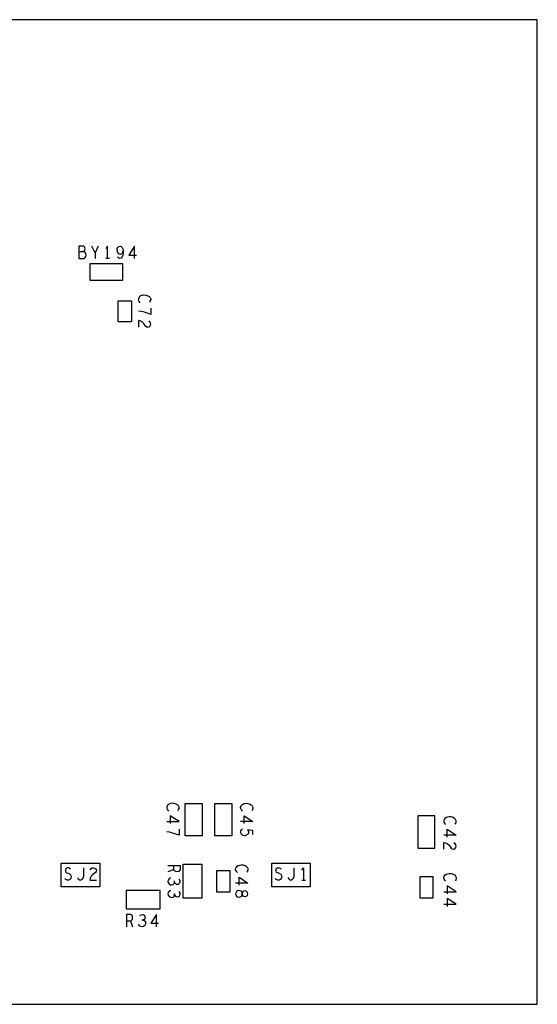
# Model space of a CAD drawing. Extents: x 17.9 to 50.9, y 20.7 to 41.7.
# Tile 14 of 14: x 39.7 to 43.9, y 28.8 to 36.8. Entities that reach past the tile are written whole.
import ezdxf

# ---------------------------------------------------------------- set-up
doc = ezdxf.new("R2010")
doc.units = 0
doc.layers.add('RVP8-IFD_E_bas', color=2, linetype='CONTINUOUS')

msp = doc.modelspace()

# ---------------------------------------------------------------- linework, layer by layer
at = {"layer": 'RVP8-IFD_E_bas'}
for points in [[(43.934, 28.771), (43.934, 36.771), (25.934, 36.771), (25.934, 36.771)], [(40.259, 34.919), (40.254, 34.926), (40.245, 34.931), (40.211, 34.931), (40.211, 34.831), (40.253, 34.831), (40.262, 34.838), (40.267, 34.848), (40.269, 34.859), (40.267, 34.871), (40.259, 34.881), (40.25, 34.884), (40.211, 34.884)], [(40.25, 34.884), (40.255, 34.889), (40.259, 34.898), (40.262, 34.909), (40.259, 34.919)], [(40.342, 34.876), (40.317, 34.931)], [(40.368, 34.931), (40.342, 34.876), (40.342, 34.831)], [(40.444, 34.831), (40.444, 34.931), (40.429, 34.911)], [(40.521, 34.898), (40.523, 34.911), (40.528, 34.921), (40.536, 34.928), (40.546, 34.931), (40.555, 34.928), (40.563, 34.921), (40.569, 34.908), (40.571, 34.893)], [(40.521, 34.898), (40.523, 34.886), (40.53, 34.874), (40.537, 34.868), (40.546, 34.866), (40.556, 34.869), (40.564, 34.878), (40.571, 34.893), (40.571, 34.874), (40.569, 34.859), (40.563, 34.844), (40.554, 34.834), (40.544, 34.831), (40.534, 34.834), (40.525, 34.843)], [(40.663, 34.831), (40.663, 34.931), (40.617, 34.859)], [(40.459, 34.831), (40.429, 34.831)], [(40.617, 34.859), (40.68, 34.859)], [(40.724, 34.532), (40.714, 34.528), (40.704, 34.521), (40.697, 34.512), (40.694, 34.503), (40.694, 34.494)], [(40.709, 34.471), (40.702, 34.478), (40.697, 34.485), (40.694, 34.494)], [(40.724, 34.532), (40.739, 34.535), (40.754, 34.534), (40.771, 34.528), (40.781, 34.522), (40.789, 34.513), (40.794, 34.502), (40.794, 34.492)], [(40.786, 34.475), (40.791, 34.483), (40.794, 34.492)], [(40.794, 34.376), (40.769, 34.386), (40.751, 34.392), (40.734, 34.397), (40.716, 34.401), (40.694, 34.404)], [(40.794, 34.426), (40.794, 34.376)], [(40.772, 34.272), (40.763, 34.274), (40.754, 34.279), (40.737, 34.304), (40.726, 34.316), (40.709, 34.323), (40.694, 34.326), (40.694, 34.272)], [(40.772, 34.272), (40.783, 34.275), (40.791, 34.284), (40.794, 34.297), (40.792, 34.307), (40.787, 34.316), (40.778, 34.323)], [(40.969, 30.405), (40.954, 30.402), (40.944, 30.398), (40.934, 30.391), (40.928, 30.382), (40.924, 30.373), (40.924, 30.364), (40.928, 30.355), (40.932, 30.348), (40.939, 30.341)], [(41.016, 30.345), (41.021, 30.353), (41.024, 30.362), (41.024, 30.372), (41.019, 30.383), (41.011, 30.392), (41.001, 30.398), (40.984, 30.403), (40.969, 30.405)], [(41.539, 30.341), (41.533, 30.348), (41.528, 30.355), (41.524, 30.364), (41.524, 30.373), (41.528, 30.382), (41.534, 30.391), (41.544, 30.398), (41.554, 30.402), (41.569, 30.405), (41.584, 30.403), (41.601, 30.398), (41.611, 30.392), (41.619, 30.383), (41.624, 30.372), (41.624, 30.362), (41.621, 30.353), (41.616, 30.345)], [(40.924, 30.256), (41.024, 30.256), (40.952, 30.303)], [(40.952, 30.303), (40.952, 30.239)], [(41.553, 30.239), (41.553, 30.303), (41.624, 30.256), (41.524, 30.256)], [(43.266, 30.235), (43.271, 30.243), (43.274, 30.252), (43.274, 30.262), (43.269, 30.273), (43.261, 30.282), (43.251, 30.288), (43.234, 30.294), (43.219, 30.295), (43.204, 30.292), (43.194, 30.288), (43.184, 30.281), (43.178, 30.272), (43.174, 30.263), (43.174, 30.254), (43.178, 30.245), (43.182, 30.238), (43.189, 30.231)], [(41.024, 30.194), (41.024, 30.144), (40.999, 30.154), (40.981, 30.16), (40.964, 30.165), (40.946, 30.169), (40.924, 30.172)], [(41.624, 30.15), (41.624, 30.184), (41.581, 30.188), (41.588, 30.177), (41.589, 30.168), (41.588, 30.159), (41.581, 30.15), (41.572, 30.144), (41.559, 30.141), (41.546, 30.142), (41.534, 30.149), (41.528, 30.158), (41.524, 30.169), (41.526, 30.181), (41.531, 30.189), (41.539, 30.197)], [(43.202, 30.129), (43.202, 30.193), (43.274, 30.146)], [(43.274, 30.146), (43.174, 30.146)], [(43.174, 30.032), (43.174, 30.086), (43.189, 30.083), (43.206, 30.076), (43.217, 30.064), (43.234, 30.039), (43.243, 30.034), (43.252, 30.032), (43.263, 30.035), (43.271, 30.044), (43.274, 30.057), (43.272, 30.067), (43.268, 30.076), (43.257, 30.083)], [(40.118, 29.881), (40.11, 29.876), (40.103, 29.868), (40.101, 29.856), (40.104, 29.844), (40.113, 29.838), (40.129, 29.834), (40.14, 29.828)], [(40.144, 29.869), (40.136, 29.878), (40.127, 29.881), (40.118, 29.881)], [(40.199, 29.801), (40.205, 29.791), (40.213, 29.784), (40.222, 29.781), (40.232, 29.784), (40.239, 29.791), (40.247, 29.801), (40.25, 29.814), (40.25, 29.881)], [(40.302, 29.864), (40.31, 29.874), (40.319, 29.879), (40.329, 29.881), (40.341, 29.878), (40.35, 29.869), (40.353, 29.859), (40.352, 29.849), (40.346, 29.841), (40.321, 29.824), (40.31, 29.813), (40.302, 29.796), (40.299, 29.781), (40.353, 29.781)], [(40.934, 29.898), (41.034, 29.898), (41.034, 29.867), (41.029, 29.857), (41.022, 29.85), (41.009, 29.848), (40.996, 29.85), (40.987, 29.858), (40.982, 29.867), (40.934, 29.848)], [(40.982, 29.867), (40.982, 29.898)], [(41.499, 29.841), (41.493, 29.848), (41.487, 29.855), (41.484, 29.864), (41.484, 29.873), (41.487, 29.882), (41.494, 29.891), (41.504, 29.898), (41.514, 29.902), (41.529, 29.905), (41.544, 29.903), (41.561, 29.898), (41.571, 29.892), (41.579, 29.883), (41.584, 29.872), (41.584, 29.862), (41.581, 29.853), (41.576, 29.845)], [(41.811, 29.856), (41.813, 29.868), (41.819, 29.876)], [(41.811, 29.856), (41.814, 29.844)], [(41.839, 29.834), (41.823, 29.838), (41.814, 29.844)], [(41.828, 29.881), (41.819, 29.876)], [(41.828, 29.881), (41.837, 29.881), (41.846, 29.878), (41.854, 29.869)], [(41.909, 29.801), (41.915, 29.791), (41.923, 29.784), (41.932, 29.781), (41.942, 29.784), (41.949, 29.791), (41.957, 29.801), (41.959, 29.814), (41.959, 29.881)], [(42.021, 29.861), (42.036, 29.881), (42.036, 29.781)], [(40.145, 29.794), (40.137, 29.786), (40.127, 29.781), (40.117, 29.781), (40.106, 29.786), (40.096, 29.794)], [(40.14, 29.828), (40.146, 29.818), (40.149, 29.806), (40.145, 29.794)], [(40.954, 29.799), (40.943, 29.791), (40.936, 29.781), (40.934, 29.77), (40.936, 29.76), (40.944, 29.75), (40.954, 29.743), (40.964, 29.742), (40.976, 29.744), (40.984, 29.753), (40.987, 29.762), (40.987, 29.774)], [(40.987, 29.762), (40.993, 29.755), (41.001, 29.748), (41.011, 29.746), (41.021, 29.748), (41.029, 29.755), (41.034, 29.766), (41.033, 29.777), (41.026, 29.789)], [(41.513, 29.739), (41.513, 29.803), (41.584, 29.756), (41.484, 29.756)], [(41.806, 29.794), (41.816, 29.786)], [(41.839, 29.834), (41.85, 29.828), (41.856, 29.818), (41.859, 29.806), (41.855, 29.794), (41.847, 29.786), (41.837, 29.781), (41.827, 29.781), (41.816, 29.786)], [(42.021, 29.781), (42.051, 29.781)], [(43.174, 29.794), (43.174, 29.803), (43.178, 29.812), (43.184, 29.821), (43.194, 29.828), (43.204, 29.832), (43.219, 29.835), (43.234, 29.833), (43.251, 29.828), (43.261, 29.822), (43.269, 29.813), (43.274, 29.802), (43.274, 29.792), (43.271, 29.783), (43.266, 29.775)], [(43.174, 29.794), (43.178, 29.785), (43.182, 29.778), (43.189, 29.771)], [(40.943, 29.689), (40.936, 29.679), (40.934, 29.668), (40.936, 29.658), (40.944, 29.648), (40.954, 29.641), (40.964, 29.64)], [(40.954, 29.697), (40.943, 29.689)], [(40.987, 29.66), (40.993, 29.653), (41.001, 29.646), (41.011, 29.644), (41.021, 29.646), (41.029, 29.653), (41.034, 29.664), (41.033, 29.675), (41.026, 29.687)], [(43.174, 29.686), (43.274, 29.686), (43.202, 29.733)], [(43.202, 29.733), (43.202, 29.669)], [(40.964, 29.64), (40.976, 29.642), (40.984, 29.651), (40.987, 29.66), (40.987, 29.672)], [(43.174, 29.584), (43.274, 29.584), (43.202, 29.631)], [(43.202, 29.631), (43.202, 29.567)], [(40.597, 29.501), (40.597, 29.401)], [(40.629, 29.449), (40.637, 29.454), (40.645, 29.463), (40.647, 29.476), (40.645, 29.489), (40.639, 29.496), (40.629, 29.501), (40.597, 29.501)], [(40.597, 29.449), (40.629, 29.449), (40.647, 29.401)], [(40.733, 29.454), (40.742, 29.451), (40.751, 29.443), (40.753, 29.431), (40.752, 29.421), (40.746, 29.411), (40.736, 29.403), (40.725, 29.401), (40.714, 29.403), (40.704, 29.409), (40.696, 29.421)], [(40.706, 29.493), (40.718, 29.499), (40.729, 29.501), (40.741, 29.496), (40.747, 29.488), (40.75, 29.478), (40.747, 29.468), (40.741, 29.459), (40.733, 29.454), (40.722, 29.454)], [(40.841, 29.501), (40.794, 29.429)], [(40.841, 29.401), (40.841, 29.501)], [(40.794, 29.429), (40.858, 29.429)], [(25.934, 28.771), (43.934, 28.771)]]:
    msp.add_lwpolyline(points, dxfattribs=at)
for points in [[(40.566, 34.652), (40.302, 34.652), (40.302, 34.79), (40.566, 34.79), (40.566, 34.652), (40.566, 34.652)], [(40.639, 34.316), (40.529, 34.316), (40.529, 34.486), (40.639, 34.486), (40.639, 34.316)], [(41.213, 30.139), (41.075, 30.139), (41.075, 30.403), (41.213, 30.403), (41.213, 30.139)], [(41.453, 30.139), (41.315, 30.139), (41.315, 30.403), (41.453, 30.403), (41.453, 30.139)], [(42.965, 30.039), (43.103, 30.039), (43.103, 30.303), (42.965, 30.303), (42.965, 30.039)], [(40.068, 29.725), (40.068, 29.917), (40.38, 29.917), (40.38, 29.725), (40.068, 29.725)], [(41.059, 29.633), (41.059, 29.909), (41.209, 29.909), (41.209, 29.633), (41.059, 29.633)], [(41.329, 29.686), (41.439, 29.686), (41.439, 29.856), (41.329, 29.856), (41.329, 29.686)], [(41.778, 29.725), (41.778, 29.917), (42.09, 29.917), (42.09, 29.725), (41.778, 29.725)], [(42.979, 29.806), (42.979, 29.636), (43.089, 29.636), (43.089, 29.806), (42.979, 29.806)], [(40.596, 29.696), (40.596, 29.546), (40.872, 29.546), (40.872, 29.696), (40.596, 29.696)], [(41.484, 29.669), (41.486, 29.66), (41.491, 29.65), (41.499, 29.644), (41.511, 29.641), (41.522, 29.644), (41.533, 29.651), (41.537, 29.663), (41.537, 29.675), (41.537, 29.663), (41.541, 29.655), (41.549, 29.649), (41.561, 29.646), (41.572, 29.65), (41.581, 29.659), (41.584, 29.669), (41.581, 29.679), (41.572, 29.688), (41.561, 29.692), (41.549, 29.689), (41.541, 29.683), (41.537, 29.675), (41.533, 29.687), (41.522, 29.694), (41.511, 29.697), (41.499, 29.694), (41.491, 29.688), (41.486, 29.678), (41.484, 29.669)]]:
    msp.add_lwpolyline(points, close=True, dxfattribs=at)

doc.saveas('drawing.dxf')
